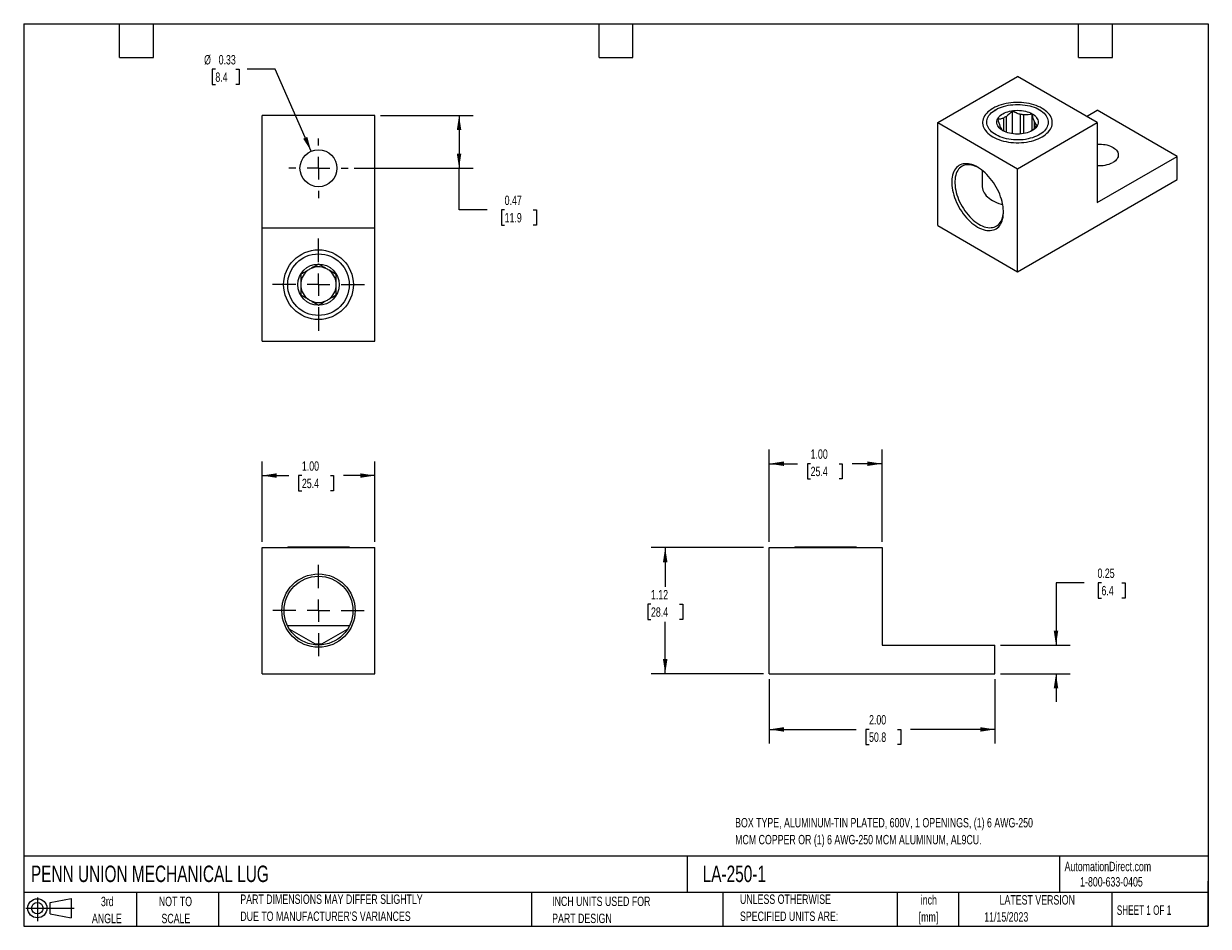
# Model space of a CAD drawing. Header units: inches. Extents: x 0.2 to 10.8, y 0.2 to 8.2.
import ezdxf

# ---------------------------------------------------------------- set-up
doc = ezdxf.new("R2010")
doc.units = ezdxf.units.IN
doc.header["$MEASUREMENT"] = 0
doc.linetypes.add('CENTERX2', pattern=[0.8, 0.5, -0.1, 0.1, -0.1])
doc.layers.add('CENTER', color=40, linetype='CENTERX2')
doc.layers.add('SLD-DEFPOINTS', color=7, linetype='Continuous')
doc.layers.add('DIMENSIONS', color=140, linetype='Continuous', lineweight=25)
doc.layers.add('TEXT', color=140, linetype='Continuous', lineweight=25)
doc.styles.add('SLDTEXTSTYLE0', font='TXT', dxfattribs={"width": 0.7})
doc.styles.add('SLDTEXTSTYLE1', font='TXT', dxfattribs={"width": 0.65})
doc.dimstyles.new('SLDDIMSTYLE0', dxfattribs={"dimtxt": 0.084961, "dimasz": 0.13, "dimexe": 0, "dimexo": 0.0625, "dimgap": 0.02124, "dimtad": 0, "dimtih": 1, "dimtoh": 1, "dimrnd": 1e-09, "dimzin": 4, "dimdsep": 46, "dimtxsty": 'SLDTEXTSTYLE0', "dimsah": 1, "dimcen": 0.09, "dimadec": 0, "dimazin": 1, "dimtfac": 1, "dimtofl": 0, "dimtmove": 0, "dimatfit": 3, "dimfxl": 0, "dimfrac": 2, "dimtolj": 1, "dimtzin": 12, "dimarcsym": 0})
doc.dimstyles.new('SLDDIMSTYLE1', dxfattribs={"dimtxt": 0.084961, "dimasz": 0.13, "dimexe": 0, "dimexo": 0.0625, "dimgap": 0.02124, "dimtad": 0, "dimtih": 1, "dimtoh": 1, "dimrnd": 1e-09, "dimzin": 12, "dimdsep": 46, "dimtxsty": 'SLDTEXTSTYLE0', "dimsah": 1, "dimcen": 0.09, "dimadec": 0, "dimazin": 3, "dimtfac": 1, "dimtofl": 0, "dimtmove": 0, "dimatfit": 3, "dimfxl": 0, "dimfrac": 2, "dimtolj": 1, "dimtzin": 12, "dimarcsym": 0})
doc.dimstyles.new('SLDDIMSTYLE2', dxfattribs={"dimtxt": 0.084961, "dimasz": 0.13, "dimexe": 0, "dimexo": 0.0625, "dimgap": 0.02124, "dimtad": 0, "dimtih": 1, "dimtoh": 1, "dimrnd": 1e-09, "dimdsep": 46, "dimtxsty": 'SLDTEXTSTYLE0', "dimsah": 1, "dimcen": 0.09, "dimadec": 0, "dimazin": 2, "dimtfac": 1, "dimtmove": 0, "dimatfit": 0, "dimfxl": 0, "dimfrac": 2, "dimtolj": 1, "dimtzin": 12, "dimarcsym": 0})
doc.dimstyles.new('SLDDIMSTYLE3', dxfattribs={"dimtxt": 0.084961, "dimasz": 0.13, "dimexe": 0, "dimexo": 0.0625, "dimgap": 0.02124, "dimtad": 0, "dimtih": 1, "dimtoh": 1, "dimrnd": 1e-09, "dimdsep": 46, "dimtxsty": 'SLDTEXTSTYLE0', "dimsah": 1, "dimcen": 0.09, "dimadec": 0, "dimazin": 2, "dimtfac": 1, "dimtofl": 0, "dimtmove": 0, "dimatfit": 3, "dimfxl": 0, "dimfrac": 2, "dimtolj": 1, "dimtzin": 12, "dimarcsym": 0})
doc.dimstyles.new('SLDDIMSTYLE4', dxfattribs={"dimtxt": 0.084961, "dimasz": 0.13, "dimexe": 0, "dimexo": 0.0625, "dimgap": 0.02124, "dimtad": 0, "dimtih": 1, "dimtoh": 1, "dimrnd": 1e-09, "dimdsep": 46, "dimtxsty": 'SLDTEXTSTYLE0', "dimsah": 1, "dimcen": 0, "dimadec": 0, "dimazin": 2, "dimtfac": 1, "dimtofl": 0, "dimtmove": 0, "dimatfit": 3, "dimfxl": 0, "dimfrac": 2, "dimtolj": 1, "dimtzin": 12, "dimarcsym": 0})

# ---------------------------------------------------------------- blocks, each defined once
blk = doc.blocks.new('Block11')
at = {"color": 7, "linetype": 'Continuous', "lineweight": 18}
for p, q in [((0, 0.113), (0.428, 0.113)), ((0.102, 0.209), (0.102, 0)), ((0.216, 0.164), (0.401, 0.198)), ((0.216, 0.063), (0.216, 0.164)), ((0.401, 0.198), (0.401, 0.029)), ((0.216, 0.063), (0.401, 0.029))]:
    blk.add_line(p, q, dxfattribs=at)
for radius in [0.0846, 0.0506]:
    blk.add_circle((0.102, 0.113), radius, dxfattribs=at)
blk = doc.blocks.new('Block12')
at = {"layer": 'SLD-DEFPOINTS'}
blk.add_blockref('Block11', (0, 0), dxfattribs=at)
blk = doc.blocks.new('_D')
at = {"layer": 'DIMENSIONS'}
for p, q in [((2.363, 3.657), (2.363, 4.37)), ((3.363, 3.657), (3.363, 4.37)), ((2.363, 4.245), (2.601, 4.245)), ((2.716, 4.245), (2.687, 4.245)), ((2.687, 4.245), (2.687, 4.11)), ((2.968, 4.245), (2.997, 4.245)), ((2.997, 4.245), (2.997, 4.11)), ((3.363, 4.245), (3.084, 4.245)), ((2.687, 4.11), (2.716, 4.11)), ((2.997, 4.11), (2.968, 4.11))]:
    blk.add_line(p, q, dxfattribs=at)
for points in [[(2.363, 4.245), (2.493, 4.225), (2.493, 4.265)], [(3.363, 4.245), (3.233, 4.265), (3.233, 4.225)]]:
    blk.add_solid(points, dxfattribs=at)
at = {"layer": 'DIMENSIONS', "char_height": 0.0833, "attachment_point": 1, "style": 'SLDTEXTSTYLE0'}
for s, insert in [('1.00', (2.716, 4.371)), ('25.4', (2.716, 4.217))]:
    blk.add_mtext(s, dxfattribs=dict(at, insert=insert))
blk = doc.blocks.new('SW_CENTERMARKSYMBOL_0')
at = {"layer": 'CENTER', "color": 0}
for p, q in [((0, 0.2), (0, 0.405)), ((-0.2, 0), (-0.405, 0)), ((0, 0), (-0.1, 0)), ((0, 0), (0, 0.1)), ((0, 0), (0, -0.1)), ((0, 0), (0.1, 0)), ((0.2, 0), (0.405, 0)), ((0, -0.2), (0, -0.405))]:
    blk.add_line(p, q, dxfattribs=at)
blk = doc.blocks.new('_D_1')
at = {"layer": 'DIMENSIONS'}
for p, q in [((6.808, 3.607), (5.811, 3.607)), ((5.936, 3.607), (5.936, 3.258)), ((5.81, 3.104), (5.782, 3.104)), ((5.782, 3.104), (5.782, 2.969)), ((6.063, 3.104), (6.091, 3.104)), ((6.091, 3.104), (6.091, 2.969)), ((5.782, 2.969), (5.81, 2.969)), ((5.936, 2.489), (5.936, 2.95)), ((6.091, 2.969), (6.063, 2.969)), ((6.808, 2.489), (5.811, 2.489))]:
    blk.add_line(p, q, dxfattribs=at)
for points in [[(5.936, 3.607), (5.916, 3.477), (5.956, 3.477)], [(5.936, 2.489), (5.956, 2.619), (5.916, 2.619)]]:
    blk.add_solid(points, dxfattribs=at)
at = {"layer": 'DIMENSIONS', "char_height": 0.0833, "attachment_point": 1, "style": 'SLDTEXTSTYLE0'}
for s, insert in [('1.12', (5.81, 3.231)), ('28.4', (5.81, 3.077))]:
    blk.add_mtext(s, dxfattribs=dict(at, insert=insert))
blk = doc.blocks.new('_D_2')
at = {"layer": 'DIMENSIONS'}
for p, q in [((6.858, 3.657), (6.858, 4.475)), ((7.858, 3.657), (7.858, 4.475)), ((6.858, 4.35), (7.11, 4.35)), ((7.225, 4.35), (7.197, 4.35)), ((7.197, 4.35), (7.197, 4.215)), ((7.478, 4.35), (7.506, 4.35)), ((7.506, 4.35), (7.506, 4.215)), ((7.858, 4.35), (7.593, 4.35)), ((7.197, 4.215), (7.225, 4.215)), ((7.506, 4.215), (7.478, 4.215))]:
    blk.add_line(p, q, dxfattribs=at)
for points in [[(6.858, 4.35), (6.988, 4.33), (6.988, 4.37)], [(7.858, 4.35), (7.728, 4.37), (7.728, 4.33)]]:
    blk.add_solid(points, dxfattribs=at)
at = {"layer": 'DIMENSIONS', "char_height": 0.0833, "attachment_point": 1, "style": 'SLDTEXTSTYLE0'}
for s, insert in [('1.00', (7.225, 4.477)), ('25.4', (7.225, 4.323))]:
    blk.add_mtext(s, dxfattribs=dict(at, insert=insert))
blk = doc.blocks.new('_D_3')
at = {"layer": 'DIMENSIONS'}
for p, q in [((6.858, 2.439), (6.858, 1.87)), ((8.858, 2.439), (8.858, 1.87)), ((6.858, 1.995), (7.628, 1.995)), ((7.743, 1.995), (7.714, 1.995)), ((7.714, 1.995), (7.714, 1.86)), ((7.995, 1.995), (8.024, 1.995)), ((8.024, 1.995), (8.024, 1.86)), ((8.858, 1.995), (8.11, 1.995)), ((7.714, 1.86), (7.743, 1.86)), ((8.024, 1.86), (7.995, 1.86))]:
    blk.add_line(p, q, dxfattribs=at)
for points in [[(6.858, 1.995), (6.988, 1.975), (6.988, 2.015)], [(8.858, 1.995), (8.728, 2.015), (8.728, 1.975)]]:
    blk.add_solid(points, dxfattribs=at)
at = {"layer": 'DIMENSIONS', "char_height": 0.0833, "attachment_point": 1, "style": 'SLDTEXTSTYLE0'}
for s, insert in [('2.00', (7.743, 2.122)), ('50.8', (7.743, 1.968))]:
    blk.add_mtext(s, dxfattribs=dict(at, insert=insert))
blk = doc.blocks.new('_D_4')
at = {"layer": 'DIMENSIONS'}
for p, q in [((9.65, 3.294), (9.4, 3.294)), ((9.4, 3.294), (9.4, 2.741)), ((9.803, 3.294), (9.775, 3.294)), ((9.775, 3.294), (9.775, 3.159)), ((9.985, 3.294), (10.014, 3.294)), ((10.014, 3.294), (10.014, 3.159)), ((9.775, 3.159), (9.803, 3.159)), ((10.014, 3.159), (9.985, 3.159)), ((8.908, 2.741), (9.525, 2.741)), ((8.908, 2.489), (9.525, 2.489)), ((9.4, 2.489), (9.4, 2.239))]:
    blk.add_line(p, q, dxfattribs=at)
for points in [[(9.4, 2.741), (9.42, 2.871), (9.38, 2.871)], [(9.4, 2.489), (9.38, 2.359), (9.42, 2.359)]]:
    blk.add_solid(points, dxfattribs=at)
at = {"layer": 'DIMENSIONS', "char_height": 0.0833, "attachment_point": 1, "style": 'SLDTEXTSTYLE0'}
for s, insert in [('0.25', (9.768, 3.421)), ('6.4', (9.803, 3.267))]:
    blk.add_mtext(s, dxfattribs=dict(at, insert=insert))
blk = doc.blocks.new('_D_5')
at = {"layer": 'DIMENSIONS'}
for p, q in [((3.413, 7.437), (4.234, 7.437)), ((4.109, 7.437), (4.109, 6.969)), ((3.178, 6.969), (4.234, 6.969)), ((4.109, 6.6), (4.109, 6.969)), ((4.359, 6.6), (4.109, 6.6)), ((4.513, 6.6), (4.484, 6.6)), ((4.484, 6.6), (4.484, 6.465)), ((4.765, 6.6), (4.794, 6.6)), ((4.794, 6.6), (4.794, 6.465)), ((4.484, 6.465), (4.513, 6.465)), ((4.794, 6.465), (4.765, 6.465))]:
    blk.add_line(p, q, dxfattribs=at)
for points in [[(4.109, 7.437), (4.089, 7.307), (4.129, 7.307)], [(4.109, 6.969), (4.129, 7.099), (4.089, 7.099)]]:
    blk.add_solid(points, dxfattribs=at)
at = {"layer": 'DIMENSIONS', "char_height": 0.0833, "attachment_point": 1, "style": 'SLDTEXTSTYLE0'}
for s, insert in [('0.47', (4.513, 6.726)), ('11.9', (4.513, 6.572))]:
    blk.add_mtext(s, dxfattribs=dict(at, insert=insert))
blk = doc.blocks.new('_D_6')
at = {"layer": 'DIMENSIONS'}
for p, q in [((1.949, 7.846), (1.92, 7.846)), ((1.92, 7.846), (1.92, 7.711)), ((2.131, 7.846), (2.159, 7.846)), ((2.159, 7.846), (2.159, 7.711)), ((2.48, 7.846), (2.23, 7.846)), ((2.798, 7.12), (2.48, 7.846)), ((1.92, 7.711), (1.949, 7.711)), ((2.159, 7.711), (2.131, 7.711))]:
    blk.add_line(p, q, dxfattribs=at)
blk.add_solid([(2.798, 7.12), (2.764, 7.247), (2.727, 7.231)], dxfattribs=at)
at = {"layer": 'DIMENSIONS', "char_height": 0.0833, "attachment_point": 1, "style": 'SLDTEXTSTYLE0'}
for s, insert in [('%%c', (1.849, 7.972)), ('0.33', (1.978, 7.972)), ('8.4', (1.949, 7.818))]:
    blk.add_mtext(s, dxfattribs=dict(at, insert=insert))
blk = doc.blocks.new('SW_CENTERMARKSYMBOL_1')
at = {"layer": 'CENTER', "color": 0}
for p, q in [((0, 0.2), (0, 0.409)), ((-0.2, 0), (-0.409, 0)), ((0, 0), (-0.1, 0)), ((0, 0), (0, 0.1)), ((0, 0), (0, -0.1)), ((0, 0), (0.1, 0)), ((0.2, 0), (0.409, 0)), ((0, -0.2), (0, -0.409))]:
    blk.add_line(p, q, dxfattribs=at)
blk = doc.blocks.new('SW_CENTERMARKSYMBOL_2')
at = {"layer": 'CENTER', "color": 0}
for p, q in [((0, 0.2), (0, 0.264)), ((-0.2, 0), (-0.264, 0)), ((0, 0), (-0.1, 0)), ((0, 0), (0, 0.1)), ((0, 0), (0, -0.1)), ((0, 0), (0.1, 0)), ((0.2, 0), (0.264, 0)), ((0, -0.2), (0, -0.264))]:
    blk.add_line(p, q, dxfattribs=at)

msp = doc.modelspace()

# ---------------------------------------------------------------- linework, layer by layer
for p, q in [((8.352, 7.373), (9.059, 7.782)), ((9.766, 7.373), (9.059, 7.782)), ((8.866, 7.488), (8.852, 7.48)), ((9.012, 7.477), (9.012, 7.275)), ((9.266, 7.48), (9.251, 7.488)), ((9.671, 7.428), (9.766, 7.483)), ((10.473, 7.074), (9.766, 7.483)), ((3.363, 7.437), (2.363, 7.437)), ((2.363, 6.437), (2.363, 7.437)), ((3.363, 6.437), (3.363, 7.437)), ((8.352, 7.373), (9.059, 6.965)), ((8.352, 6.46), (8.352, 7.373)), ((8.936, 7.414), (8.936, 7.299)), ((8.96, 7.288), (8.96, 7.428)), ((9.059, 6.965), (9.766, 7.373)), ((9.083, 7.447), (9.083, 7.272)), ((9.116, 7.277), (9.116, 7.442)), ((9.187, 7.45), (9.187, 7.304)), ((9.206, 7.389), (9.206, 7.319)), ((9.215, 7.328), (9.215, 7.371)), ((9.766, 7.373), (9.766, 6.666)), ((9.766, 6.666), (10.473, 7.074)), ((10.473, 6.869), (10.473, 7.074)), ((8.746, 6.95), (8.746, 6.81)), ((9.059, 6.052), (9.059, 6.965)), ((9.059, 6.052), (10.473, 6.869)), ((3.363, 6.437), (2.363, 6.437)), ((2.363, 5.437), (2.363, 6.437)), ((3.363, 5.437), (3.363, 6.437)), ((8.352, 6.46), (9.059, 6.052)), ((2.363, 5.437), (3.363, 5.437)), ((2.363, 3.607), (3.363, 3.607)), ((2.363, 2.489), (2.363, 3.607)), ((2.591, 3.611), (2.587, 3.607)), ((3.136, 3.611), (2.591, 3.611)), ((3.14, 3.607), (3.136, 3.611)), ((3.363, 2.489), (3.363, 3.607)), ((6.858, 2.489), (6.858, 3.607)), ((6.858, 3.607), (7.858, 3.607)), ((7.085, 3.611), (7.081, 3.607)), ((7.63, 3.611), (7.085, 3.611)), ((7.635, 3.607), (7.63, 3.611)), ((7.858, 3.607), (7.858, 2.741)), ((2.588, 2.916), (3.139, 2.916)), ((2.605, 2.885), (2.834, 2.753)), ((2.893, 2.753), (3.121, 2.885)), ((2.834, 2.753), (2.893, 2.753)), ((7.858, 2.741), (8.858, 2.741)), ((8.858, 2.489), (8.858, 2.741)), ((2.363, 2.489), (3.363, 2.489)), ((6.858, 2.489), (8.858, 2.489))]:
    msp.add_line(p, q)
at = {"flags": 128}
for points in [[(8.84, 7.247), (8.857, 7.238), (8.875, 7.23), (8.894, 7.223), (8.914, 7.216), (8.935, 7.21), (8.957, 7.205), (8.979, 7.201), (9.001, 7.198), (9.024, 7.196), (9.047, 7.195), (9.07, 7.195), (9.093, 7.196), (9.116, 7.198), (9.139, 7.201), (9.161, 7.205), (9.182, 7.21), (9.203, 7.216), (9.223, 7.223), (9.242, 7.23), (9.26, 7.238), (9.277, 7.247), (9.293, 7.257), (9.307, 7.268), (9.32, 7.279), (9.332, 7.29), (9.342, 7.302), (9.35, 7.315), (9.357, 7.327), (9.362, 7.34), (9.365, 7.353), (9.367, 7.367), (9.367, 7.38), (9.365, 7.393), (9.362, 7.407), (9.357, 7.42), (9.35, 7.432), (9.342, 7.445), (9.332, 7.457), (9.32, 7.468), (9.307, 7.479), (9.293, 7.49), (9.277, 7.499), (9.26, 7.509), (9.242, 7.517), (9.223, 7.524), (9.203, 7.531), (9.182, 7.537), (9.161, 7.542), (9.139, 7.546), (9.116, 7.549), (9.093, 7.551), (9.07, 7.552), (9.047, 7.552), (9.024, 7.551), (9.001, 7.549), (8.979, 7.546), (8.957, 7.542), (8.935, 7.537), (8.914, 7.531), (8.894, 7.524), (8.875, 7.517), (8.857, 7.509), (8.84, 7.499), (8.825, 7.49), (8.81, 7.479), (8.797, 7.468), (8.786, 7.457), (8.776, 7.445), (8.767, 7.432), (8.76, 7.42), (8.755, 7.407), (8.752, 7.393), (8.75, 7.38), (8.75, 7.367), (8.752, 7.353), (8.755, 7.34), (8.76, 7.327), (8.767, 7.315), (8.776, 7.302), (8.786, 7.29), (8.797, 7.279), (8.81, 7.268), (8.825, 7.257), (8.84, 7.247)], [(8.866, 7.488), (8.882, 7.497), (8.899, 7.504), (8.917, 7.511), (8.936, 7.517), (8.956, 7.523), (8.976, 7.527), (8.997, 7.53), (9.018, 7.532), (9.04, 7.534), (9.061, 7.534), (9.083, 7.534), (9.104, 7.532), (9.126, 7.529), (9.146, 7.526), (9.167, 7.521), (9.186, 7.516), (9.205, 7.51), (9.223, 7.503), (9.239, 7.495), (9.255, 7.486), (9.269, 7.477), (9.283, 7.467), (9.294, 7.456), (9.304, 7.445), (9.313, 7.434), (9.32, 7.422), (9.325, 7.41), (9.329, 7.397), (9.331, 7.385), (9.331, 7.372), (9.33, 7.36), (9.326, 7.347), (9.321, 7.335), (9.315, 7.323), (9.307, 7.312), (9.297, 7.301), (9.286, 7.29), (9.273, 7.28), (9.259, 7.27), (9.244, 7.261), (9.227, 7.253), (9.209, 7.246), (9.191, 7.239), (9.172, 7.234), (9.152, 7.229), (9.131, 7.225), (9.11, 7.222), (9.088, 7.221), (9.067, 7.22), (9.045, 7.22), (9.024, 7.221), (9.002, 7.223), (8.981, 7.226), (8.961, 7.23), (8.941, 7.235), (8.922, 7.241), (8.903, 7.248), (8.886, 7.255), (8.87, 7.264), (8.855, 7.273), (8.841, 7.282), (8.829, 7.292), (8.818, 7.303), (8.808, 7.315), (8.801, 7.326), (8.795, 7.338), (8.79, 7.35), (8.787, 7.363), (8.786, 7.375), (8.787, 7.388), (8.789, 7.4), (8.793, 7.413), (8.799, 7.425), (8.806, 7.436), (8.815, 7.448), (8.826, 7.459), (8.838, 7.469), (8.851, 7.479), (8.866, 7.488)], [(9.188, 7.302), (9.175, 7.295), (9.16, 7.289), (9.145, 7.284), (9.129, 7.279), (9.112, 7.276), (9.094, 7.273), (9.077, 7.272), (9.059, 7.271), (9.041, 7.272), (9.023, 7.273), (9.006, 7.276), (8.989, 7.279), (8.972, 7.284), (8.957, 7.289), (8.943, 7.295), (8.929, 7.302), (8.917, 7.31), (8.906, 7.318), (8.897, 7.327), (8.89, 7.337), (8.884, 7.346), (8.879, 7.356), (8.877, 7.367), (8.876, 7.377), (8.877, 7.387), (8.879, 7.398), (8.884, 7.408), (8.89, 7.417), (8.897, 7.427), (8.906, 7.436), (8.917, 7.444), (8.929, 7.452), (8.943, 7.459), (8.957, 7.465), (8.972, 7.47), (8.989, 7.475), (9.006, 7.478), (9.023, 7.481), (9.041, 7.482), (9.059, 7.483), (9.077, 7.482), (9.094, 7.481), (9.112, 7.478), (9.129, 7.475), (9.145, 7.47), (9.16, 7.465), (9.175, 7.459), (9.188, 7.452), (9.2, 7.444), (9.211, 7.436), (9.22, 7.427), (9.228, 7.417), (9.234, 7.408), (9.238, 7.398), (9.241, 7.387), (9.242, 7.377), (9.241, 7.367), (9.238, 7.356), (9.234, 7.346), (9.228, 7.337), (9.22, 7.327), (9.211, 7.318), (9.2, 7.31), (9.188, 7.302)], [(9.182, 7.299), (9.179, 7.297), (9.179, 7.297)], [(9.766, 7.181), (9.769, 7.182), (9.786, 7.182), (9.803, 7.182), (9.82, 7.18), (9.836, 7.178), (9.852, 7.175), (9.867, 7.17), (9.882, 7.165), (9.895, 7.159), (9.907, 7.153), (9.918, 7.145), (9.928, 7.137), (9.936, 7.129), (9.943, 7.12), (9.947, 7.11), (9.951, 7.101), (9.952, 7.091), (9.952, 7.081), (9.95, 7.071), (9.946, 7.062), (9.941, 7.053), (9.934, 7.044), (9.926, 7.035), (9.916, 7.027), (9.904, 7.02)], [(8.705, 6.448), (8.722, 6.439), (8.739, 6.431), (8.755, 6.425), (8.771, 6.421), (8.787, 6.418), (8.803, 6.416), (8.817, 6.417), (8.832, 6.419), (8.845, 6.422), (8.858, 6.427), (8.87, 6.433), (8.882, 6.441), (8.892, 6.451), (8.901, 6.462), (8.909, 6.474), (8.916, 6.487), (8.922, 6.502), (8.927, 6.517), (8.931, 6.534), (8.933, 6.552), (8.935, 6.571), (8.935, 6.59), (8.933, 6.61), (8.931, 6.631), (8.927, 6.652), (8.922, 6.673), (8.916, 6.695), (8.909, 6.716), (8.901, 6.738), (8.892, 6.759), (8.882, 6.781), (8.87, 6.801), (8.858, 6.822), (8.845, 6.842), (8.832, 6.861), (8.817, 6.879), (8.803, 6.897), (8.787, 6.913), (8.771, 6.929), (8.755, 6.943), (8.739, 6.956), (8.722, 6.968), (8.705, 6.978), (8.688, 6.987), (8.672, 6.995), (8.655, 7.001), (8.639, 7.005), (8.623, 7.008), (8.608, 7.009), (8.593, 7.009), (8.578, 7.007), (8.565, 7.004), (8.552, 6.999), (8.54, 6.992), (8.529, 6.984), (8.518, 6.975), (8.509, 6.964), (8.501, 6.952), (8.494, 6.939), (8.488, 6.924), (8.483, 6.908), (8.479, 6.891), (8.477, 6.874), (8.476, 6.855), (8.476, 6.836), (8.477, 6.816), (8.479, 6.795), (8.483, 6.774), (8.488, 6.753), (8.494, 6.731), (8.501, 6.709), (8.509, 6.688), (8.518, 6.666), (8.529, 6.645), (8.54, 6.624), (8.552, 6.604), (8.565, 6.584), (8.578, 6.565), (8.593, 6.546), (8.608, 6.529), (8.623, 6.512), (8.639, 6.497), (8.655, 6.483), (8.672, 6.47), (8.688, 6.458), (8.705, 6.448)], [(8.712, 6.974), (8.699, 6.981), (8.682, 6.988), (8.666, 6.993), (8.651, 6.997), (8.635, 6.999), (8.621, 6.999), (8.606, 6.998), (8.593, 6.996), (8.58, 6.992), (8.568, 6.986), (8.557, 6.979), (8.546, 6.97), (8.537, 6.96), (8.529, 6.948), (8.522, 6.936), (8.516, 6.922), (8.511, 6.906), (8.507, 6.89), (8.505, 6.873), (8.503, 6.855), (8.503, 6.836), (8.505, 6.816), (8.507, 6.796), (8.511, 6.776), (8.516, 6.755), (8.522, 6.734), (8.529, 6.713), (8.537, 6.692), (8.546, 6.671), (8.557, 6.65), (8.568, 6.63), (8.58, 6.611), (8.593, 6.592), (8.606, 6.573), (8.621, 6.556), (8.635, 6.539), (8.651, 6.524), (8.666, 6.51), (8.682, 6.496), (8.699, 6.485), (8.715, 6.474), (8.731, 6.465), (8.747, 6.457), (8.764, 6.451), (8.779, 6.447), (8.795, 6.444), (8.81, 6.442), (8.825, 6.443), (8.838, 6.444), (8.852, 6.448), (8.864, 6.453), (8.876, 6.459), (8.887, 6.467), (8.896, 6.477), (8.905, 6.487), (8.913, 6.5), (8.919, 6.513), (8.925, 6.528), (8.929, 6.543), (8.932, 6.56), (8.934, 6.578), (8.935, 6.588)], [(8.746, 6.81), (8.746, 6.803), (8.748, 6.789), (8.752, 6.776), (8.757, 6.763), (8.764, 6.75), (8.772, 6.738), (8.782, 6.725), (8.794, 6.714), (8.807, 6.703), (8.822, 6.692), (8.838, 6.682), (8.855, 6.673), (8.873, 6.665), (8.892, 6.657), (8.913, 6.65), (8.928, 6.646)]]:
    msp.add_lwpolyline(points, dxfattribs=at)
for centre, radius in [((2.863, 6.969), 0.164), ((2.863, 5.937), 0.309), ((2.863, 5.937), 0.273), ((2.863, 5.937), 0.183), ((2.863, 3.048), 0.325), ((2.863, 3.048), 0.305)]:
    msp.add_circle(centre, radius)
for centre, radius, start, end in [((9.022, 7.292), 0.149, 114.6545, 125.3401), ((9.06, 7.193), 0.255, 77.4786, 84.9353), ((9.153, 7.353), 0.0638, 15.4969, 34.3), ((8.964, 7.36), 0.0638, 195.4969, 214.3), ((9.79, 7.239), 0.247, 264.3958, 297.6009), ((2.863, 5.937), 0.158, 66.1638, 113.8362), ((2.863, 5.937), 0.158, 126.1638, 173.8362), ((2.863, 5.937), 0.158, 113.8362, 126.1638), ((2.863, 5.937), 0.158, 53.8362, 66.1638), ((2.863, 5.937), 0.158, 6.1638, 53.8362), ((2.863, 5.937), 0.158, 173.8362, 186.1638), ((2.863, 5.937), 0.158, 186.1638, 233.8362), ((2.863, 5.937), 0.158, 306.1638, 353.8362), ((2.863, 5.937), 0.158, 353.8362, 6.1638), ((2.863, 5.937), 0.158, 233.8362, 246.1638), ((2.863, 5.937), 0.158, 246.1638, 293.8362), ((2.863, 5.937), 0.158, 293.8362, 306.1638), ((2.863, 2.804), 0.059, 240, 300)]:
    msp.add_arc(centre, radius, start, end)
for points in [[(9.012, 7.477), (8.995, 7.458), (8.978, 7.441), (8.96, 7.428)], [(8.883, 7.403), (8.889, 7.38), (8.896, 7.359), (8.903, 7.343)], [(9.187, 7.45), (9.164, 7.444), (9.141, 7.44), (9.116, 7.442)], [(9.234, 7.349), (9.228, 7.352), (9.222, 7.358), (9.215, 7.371)], [(2.863, 6.119), (2.843, 6.107), (2.822, 6.095), (2.8, 6.082)], [(2.706, 6.028), (2.706, 6.005), (2.706, 5.981), (2.706, 5.954)], [(3.02, 6.028), (3, 6.04), (2.979, 6.052), (2.957, 6.065)], [(3.02, 5.847), (3.02, 5.87), (3.02, 5.894), (3.02, 5.92)], [(2.706, 5.847), (2.727, 5.835), (2.748, 5.823), (2.77, 5.81)], [(2.863, 5.756), (2.884, 5.768), (2.905, 5.78), (2.927, 5.793)]]:
    msp.add_open_spline(points, degree=3)
for points in [[(9.083, 7.447), (9.07, 7.45), (9.058, 7.454), (9.035, 7.464), (9.023, 7.47), (9.012, 7.477)], [(8.936, 7.414), (8.926, 7.41), (8.917, 7.407), (8.9, 7.403), (8.892, 7.403), (8.883, 7.403)], [(9.206, 7.389), (9.203, 7.398), (9.199, 7.407), (9.193, 7.428), (9.19, 7.438), (9.187, 7.45)], [(8.911, 7.324), (8.915, 7.317), (8.918, 7.313), (8.924, 7.306), (8.927, 7.303), (8.93, 7.302)], [(9.182, 7.299), (9.191, 7.306), (9.2, 7.313), (9.217, 7.33), (9.226, 7.339), (9.234, 7.349)], [(2.927, 6.082), (2.916, 6.088), (2.905, 6.095), (2.884, 6.107), (2.873, 6.113), (2.863, 6.119)], [(2.77, 6.065), (2.759, 6.058), (2.748, 6.052), (2.727, 6.04), (2.716, 6.034), (2.706, 6.028)], [(3.02, 5.954), (3.02, 5.967), (3.02, 5.98), (3.02, 6.005), (3.02, 6.016), (3.02, 6.028)], [(2.706, 5.92), (2.706, 5.907), (2.706, 5.895), (2.706, 5.87), (2.706, 5.858), (2.706, 5.847)], [(2.8, 5.793), (2.811, 5.786), (2.822, 5.78), (2.843, 5.768), (2.853, 5.762), (2.863, 5.756)], [(2.957, 5.81), (2.968, 5.816), (2.979, 5.823), (3, 5.835), (3.01, 5.841), (3.02, 5.847)]]:
    msp.add_open_spline(points, degree=3, knots=[0, 0, 0, 0, 0.5, 0.5, 1, 1, 1, 1])
at = {"layer": 'TEXT'}
for p, q in [((0.25, 8.25), (10.75, 8.25)), ((0.25, 8.25), (0.25, 0.25)), ((1.1, 7.95), (1.1, 8.25)), ((1.4, 7.95), (1.4, 8.25)), ((5.35, 7.95), (5.35, 8.25)), ((5.65, 7.95), (5.65, 8.25)), ((9.6, 7.95), (9.6, 8.25)), ((9.9, 7.95), (9.9, 8.25)), ((10.75, 8.25), (10.75, 0.25)), ((1.1, 7.95), (1.4, 7.95)), ((5.35, 7.95), (5.65, 7.95)), ((9.6, 7.95), (9.9, 7.95)), ((10.75, 0.871), (0.25, 0.871)), ((6.132, 0.871), (6.132, 0.55)), ((9.432, 0.871), (9.432, 0.55)), ((10.75, 0.25), (10.75, 0.65)), ((10.75, 0.55), (0.25, 0.55)), ((1.25, 0.55), (1.25, 0.25)), ((1.977, 0.55), (1.977, 0.25)), ((4.75, 0.55), (4.75, 0.25)), ((6.448, 0.55), (6.448, 0.25)), ((7.993, 0.55), (7.993, 0.25)), ((8.536, 0.55), (8.536, 0.25)), ((9.896, 0.55), (9.896, 0.25)), ((0.25, 0.25), (10.75, 0.25))]:
    msp.add_line(p, q, dxfattribs=at)

# ---------------------------------------------------------------- block references
at = {"layer": 'CENTER'}
for name, p in [('SW_CENTERMARKSYMBOL_2', (2.863, 6.969)), ('SW_CENTERMARKSYMBOL_1', (2.863, 5.937)), ('SW_CENTERMARKSYMBOL_0', (2.863, 3.048))]:
    msp.add_blockref(name, p, dxfattribs=at)
at = {"layer": 'SLD-DEFPOINTS'}
msp.add_blockref('Block12', (0.269, 0.297), dxfattribs=at)

# ---------------------------------------------------------------- texts
at = {"layer": 'TEXT'}
for s, insert, char_height, attachment_point, style in [('BOX TYPE, ALUMINUM-TIN PLATED, 600V, 1 OPENINGS, (1) 6 AWG-250', (6.556, 1.21), 0.08333, 1, 'SLDTEXTSTYLE0'), ('MCM COPPER OR (1) 6 AWG-250 MCM ALUMINUM, AL9CU.', (6.556, 1.06), 0.08333, 1, 'SLDTEXTSTYLE0'), ('PENN UNION MECHANICAL LUG', (0.314, 0.788), 0.14583, 1, 'SLDTEXTSTYLE0'), ('LA-250-1', (6.268, 0.788), 0.1458, 1, 'SLDTEXTSTYLE0'), ('AutomationDirect.com', (9.476, 0.822), 0.08333, 1, 'SLDTEXTSTYLE0'), ('1-800-633-0405', (9.614, 0.686), 0.08333, 1, 'SLDTEXTSTYLE0'), ('PART DIMENSIONS MAY DIFFER SLIGHTLY', (2.17, 0.532), 0.08333, 1, 'SLDTEXTSTYLE0'), ('UNLESS OTHERWISE', (6.599, 0.532), 0.08333, 1, 'SLDTEXTSTYLE0'), ('inch', (8.273, 0.526), 0.0833, 2, 'SLDTEXTSTYLE0'), ('LATEST VERSION', (9.234, 0.526), 0.08333, 2, 'SLDTEXTSTYLE0'), ('3rd', (0.991, 0.512), 0.0833, 2, 'SLDTEXTSTYLE0'), ('NOT TO', (1.595, 0.512), 0.0833, 2, 'SLDTEXTSTYLE0'), ('INCH UNITS USED FOR', (4.934, 0.513), 0.08333, 1, 'SLDTEXTSTYLE0'), ('SHEET 1 OF 1', (9.939, 0.435), 0.08333, 1, 'SLDTEXTSTYLE1'), ('ANGLE', (0.987, 0.361), 0.0833, 2, 'SLDTEXTSTYLE0'), ('SCALE', (1.599, 0.361), 0.0833, 2, 'SLDTEXTSTYLE0'), ("DUE TO MANUFACTURER'S VARIANCES", (2.17, 0.381), 0.08333, 1, 'SLDTEXTSTYLE0'), ('PART DESIGN', (4.934, 0.362), 0.08333, 1, 'SLDTEXTSTYLE0'), ('SPECIFIED UNITS ARE:', (6.599, 0.381), 0.08333, 1, 'SLDTEXTSTYLE0'), ('[mm]', (8.27, 0.375), 0.0833, 2, 'SLDTEXTSTYLE0'), ('11/15/2023', (8.764, 0.375), 0.0833, 1, 'SLDTEXTSTYLE0')]:
    msp.add_mtext(s, dxfattribs=dict(at, insert=insert, char_height=char_height, attachment_point=attachment_point, style=style))

# ---------------------------------------------------------------- dimensions: what is measured, and where the dimension line sits
at = {"layer": 'DIMENSIONS'}
dim = msp.add_diameter_dim_2p(p1=(2.929, 6.818), p2=(2.798, 7.12), dimstyle='SLDDIMSTYLE4', dxfattribs=at)
dim.commit()
dim.dimension.update_dxf_attribs({"geometry": '_D_6', "text_midpoint": (2.04, 7.846), "dimtype": 163})
for base, p1, p2, angle, dimstyle, picture, middle in [((4.109, 6.969), (3.363, 7.437), (3.128, 6.969), 90, 'SLDDIMSTYLE3', '_D_5', (4.109, 6.6)), ((5.936, 3.607), (6.858, 2.489), (6.858, 3.607), 90, 'SLDDIMSTYLE1', '_D_1', (5.936, 3.104)), ((9.4, 2.741), (8.858, 2.489), (8.858, 2.741), 90, 'SLDDIMSTYLE2', '_D_4', (9.4, 3.294)), ((8.858, 1.995), (6.858, 2.489), (8.858, 2.489), 0, 'SLDDIMSTYLE0', '_D_3', (7.869, 1.995))]:
    dim = msp.add_linear_dim(base=base, p1=p1, p2=p2, angle=angle, dimstyle=dimstyle, dxfattribs=at)
    dim.commit()
    dim.dimension.update_dxf_attribs({"geometry": picture, "text_midpoint": middle, "dimtype": 160})
for base, p1, p2, picture, middle in [((7.858, 4.35), (6.858, 3.607), (7.858, 3.607), '_D_2', (7.351, 4.35)), ((3.363, 4.245), (2.363, 3.607), (3.363, 3.607), '_D', (2.842, 4.245))]:
    dim = msp.add_linear_dim(base=base, p1=p1, p2=p2, dimstyle='SLDDIMSTYLE0', dxfattribs=at)
    dim.commit()
    dim.dimension.update_dxf_attribs({"geometry": picture, "text_midpoint": middle, "dimtype": 160})

doc.saveas('drawing.dxf')
